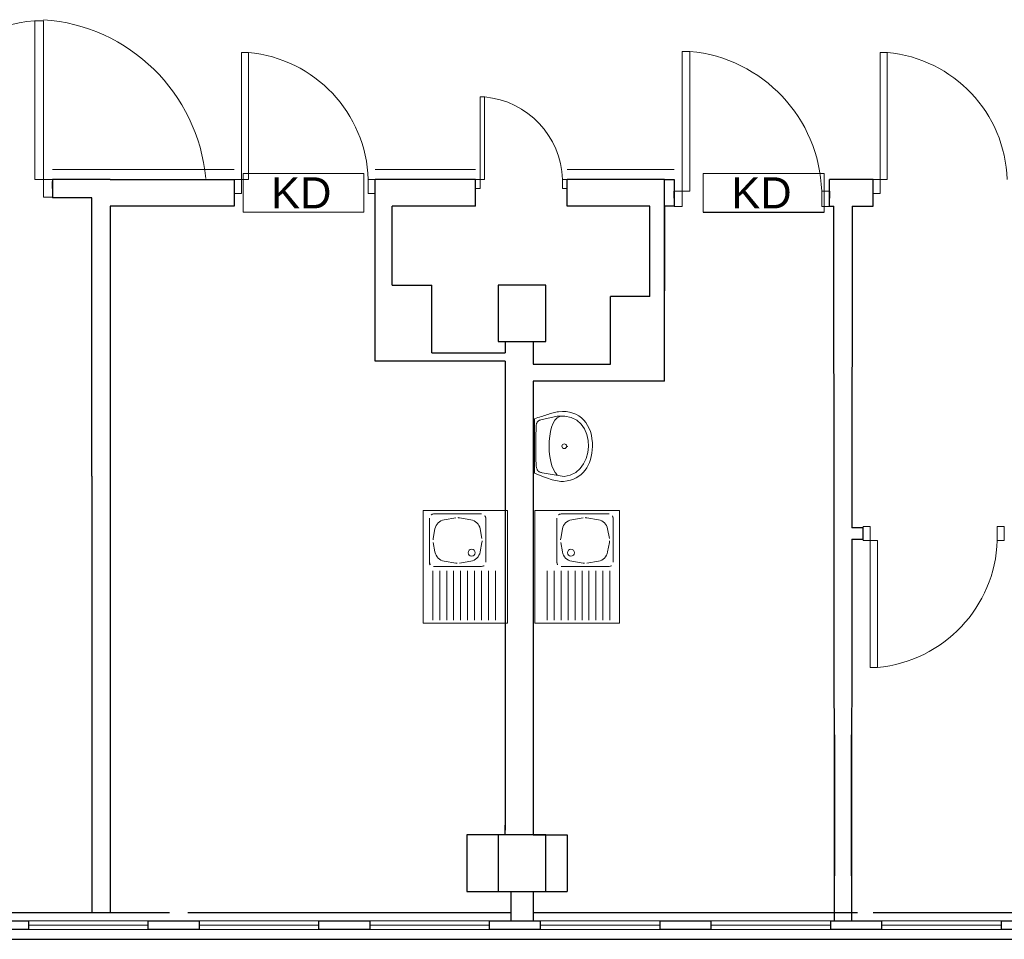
# Model space of a CAD drawing. Header units: millimetres. Extents: x 6612729504 to 6612744462, y 5733542327 to 5733549367.
# Tile 75 of 109: x 6612740268 to 6612740967, y 5733546291 to 5733546943. Entities that reach past the tile are written whole.
import ezdxf

# ---------------------------------------------------------------- set-up
doc = ezdxf.new("R2010")
doc.units = ezdxf.units.MM
doc.header["$MEASUREMENT"] = 0
for name, color, linetype in [('!!!!_CIENKIE czerwone LINIE', 7, 'Continuous'), ('!!!!_SCIANY GRUBE', 7, 'Continuous'), ('___OPISY', 7, 'Continuous'), ('A-ARM', 7, 'Continuous'), ('dwa_barierki', 7, 'Continuous'), ('dwa_DRZWI', 7, 'Continuous'), ('STOLARKAOKIENNA', 7, 'Continuous'), ('WIDOK', 7, 'Continuous')]:
    doc.layers.add(name, color=color, linetype=linetype)
doc.styles.add('GENERATED_STYLE_1', font='arial.ttf')

msp = doc.modelspace()

# ---------------------------------------------------------------- linework, layer by layer
at = {"layer": '!!!!_CIENKIE czerwone LINIE', "color": 252, "lineweight": 20}
for points in [[(6612740512.38702, 5733546833.991135), (6612740426.755872, 5733546833.991135), (6612740426.755872, 5733546806.568011), (6612740512.38702, 5733546806.568011)], [(6612740838.70202, 5733546833.991135), (6612740753.070871, 5733546833.991135), (6612740753.070871, 5733546806.568011), (6612740838.70202, 5733546806.568011)]]:
    msp.add_lwpolyline(points, close=True, dxfattribs=at)
msp.add_lwpolyline([(6612740753.070871, 5733546806.365726), (6612740838.70202, 5733546806.365726)], dxfattribs=at)
at = {"layer": '!!!!_SCIANY GRUBE', "color": 252, "lineweight": 30}
for p, q in [((6612740332.516491, 5733546829.844686), (6612740291.5165, 5733546829.844676)), ((6612740291.5165, 5733546829.844676), (6612740291.5165, 5733546816.844676)), ((6612740591.516492, 5733546829.844686), (6612740520.516491, 5733546829.844686)), ((6612740520.516491, 5733546700.844685), (6612740520.516491, 5733546829.844686)), ((6612740591.516492, 5733546810.844686), (6612740591.516492, 5733546829.844686)), ((6612740725.516492, 5733546829.844686), (6612740656.516491, 5733546829.844686)), ((6612740656.516491, 5733546810.844686), (6612740656.516491, 5733546829.844686)), ((6612740725.516492, 5733546810.844686), (6612740725.516492, 5733546829.844686)), ((6612740725.516492, 5733546829.844686), (6612740732.516492, 5733546829.844686)), ((6612740725.516492, 5733546810.844686), (6612740725.516492, 5733546829.844686)), ((6612740732.516492, 5733546829.844686), (6612740732.516492, 5733546810.844686)), ((6612740873.516498, 5733546829.858387), (6612740842.516492, 5733546829.844686)), ((6612740842.516492, 5733546810.844686), (6612740842.516492, 5733546829.844686)), ((6612740873.516498, 5733546810.844686), (6612740873.516498, 5733546829.858387)), ((6612740291.5165, 5733546823.344676), (6612740291.5165, 5733546828.344676)), ((6612740319.516491, 5733546816.844686), (6612740291.5165, 5733546816.844676)), ((6612740319.516491, 5733546619.29856), (6612740319.516491, 5733546816.844686)), ((6612740732.516492, 5733546816.57369), (6612740732.516492, 5733546821.573689)), ((6612740842.516492, 5733546821.573689), (6612740842.516492, 5733546816.57369)), ((6612740332.516491, 5733546810.844686), (6612740332.516491, 5733546309.844685)), ((6612740591.516492, 5733546810.844686), (6612740532.516491, 5733546810.844686)), ((6612740532.516491, 5733546754.844686), (6612740532.516491, 5733546810.844686)), ((6612740715.277412, 5733546810.844686), (6612740656.516491, 5733546810.844686)), ((6612740715.277412, 5733546746.844685), (6612740715.277412, 5733546810.844686)), ((6612740725.516492, 5733546686.844686), (6612740725.516492, 5733546810.844686)), ((6612740732.516492, 5733546810.844686), (6612740725.516492, 5733546810.844686)), ((6612740725.516492, 5733546810.844686), (6612740725.516492, 5733546750.844686)), ((6612740842.516492, 5733546810.844686), (6612740845.516492, 5733546810.844686)), ((6612740846.147214, 5733546335.886271), (6612740845.516492, 5733546810.844686)), ((6612740858.516492, 5733546810.844686), (6612740858.339153, 5733546582.755394)), ((6612740858.516492, 5733546810.844686), (6612740858.566492, 5733546810.844686)), ((6612740858.516492, 5733546810.844686), (6612740873.516498, 5733546810.844686)), ((6612740532.516491, 5733546754.844686), (6612740560.516491, 5733546754.844686)), ((6612740560.516491, 5733546706.844685), (6612740560.516491, 5733546754.844686)), ((6612740641.516492, 5733546754.844686), (6612740607.516492, 5733546754.844686)), ((6612740607.516492, 5733546754.844686), (6612740607.516492, 5733546714.844685)), ((6612740641.516492, 5733546714.844685), (6612740641.516492, 5733546754.844686)), ((6612740687.277412, 5733546698.844686), (6612740687.277412, 5733546746.844685)), ((6612740715.277412, 5733546746.844685), (6612740687.277412, 5733546746.844685)), ((6612740607.516492, 5733546714.844685), (6612740641.516492, 5733546714.844685)), ((6612740612.516492, 5733546714.844685), (6612740612.516492, 5733546706.844685)), ((6612740632.516492, 5733546714.844685), (6612740632.516492, 5733546698.844686)), ((6612740560.516491, 5733546706.844685), (6612740612.516492, 5733546706.844685)), ((6612740612.516492, 5733546700.844685), (6612740520.516491, 5733546700.844685)), ((6612740612.516492, 5733546700.844685), (6612740612.516492, 5733546368.344685)), ((6612740632.516492, 5733546698.844686), (6612740687.277412, 5733546698.844686)), ((6612740632.516492, 5733546686.844686), (6612740632.516492, 5733546510.298641)), ((6612740725.516492, 5733546686.844686), (6612740632.516492, 5733546686.844686)), ((6612740319.516491, 5733546619.29856), (6612740319.516491, 5733546679.29856)), ((6612740319.516491, 5733546619.29856), (6612740319.516491, 5733546309.844685)), ((6612740332.516491, 5733546616.298561), (6612740332.516491, 5733546603.298561)), ((6612740858.332933, 5733546574.755395), (6612740858.147214, 5733546335.886271)), ((6612740632.516492, 5733546510.298641), (6612740632.516492, 5733546364.844685)), ((6612740846.147214, 5733546435.886271), (6612740846.147214, 5733546335.886271)), ((6612740858.147214, 5733546335.886271), (6612740858.224964, 5733546435.886271)), ((6612740612.516492, 5733546410.29864), (6612740612.516492, 5733546390.844685)), ((6612740612.516492, 5733546364.844685), (6612740612.516492, 5733546371.844685)), ((6612740612.516492, 5733546371.844685), (6612740612.566491, 5733546371.844685)), ((6612740612.516492, 5733546364.844685), (6612740612.516492, 5733546371.844685)), ((6612740641.516492, 5733546364.844685), (6612740585.516492, 5733546364.844685)), ((6612740585.516492, 5733546364.844685), (6612740585.516492, 5733546324.844684)), ((6612740641.516492, 5733546364.844685), (6612740607.516492, 5733546364.844685)), ((6612740607.516492, 5733546364.844685), (6612740607.516492, 5733546324.844684)), ((6612740632.516492, 5733546364.844685), (6612740656.516491, 5733546364.844685)), ((6612740632.516492, 5733546364.844685), (6612740656.516491, 5733546364.844685)), ((6612740641.516492, 5733546324.844684), (6612740641.516492, 5733546364.844685)), ((6612740641.516492, 5733546324.844684), (6612740641.516492, 5733546364.844685)), ((6612740656.516491, 5733546364.844685), (6612740656.566491, 5733546364.844685)), ((6612740656.516491, 5733546364.844685), (6612740656.516491, 5733546341.844684)), ((6612740656.516491, 5733546364.844685), (6612740656.566491, 5733546364.844685)), ((6612740656.516491, 5733546364.844685), (6612740656.566491, 5733546364.844685)), ((6612740656.516491, 5733546364.844685), (6612740656.516491, 5733546341.844684)), ((6612740656.516491, 5733546364.844685), (6612740656.566491, 5733546364.844685)), ((6612740656.516491, 5733546341.844684), (6612740656.516491, 5733546324.844684)), ((6612740656.516491, 5733546341.844684), (6612740656.566491, 5733546341.844684)), ((6612740656.516491, 5733546341.844684), (6612740656.516491, 5733546324.844684)), ((6612740656.516491, 5733546341.844684), (6612740656.566491, 5733546341.844684)), ((6612740846.147214, 5733546303.844685), (6612740846.147214, 5733546335.886271)), ((6612740858.147214, 5733546335.886271), (6612740858.147214, 5733546303.844685)), ((6612740585.516492, 5733546324.844684), (6612740641.516492, 5733546324.844684)), ((6612740607.516492, 5733546324.844684), (6612740641.516492, 5733546324.844684)), ((6612740616.516491, 5733546324.844684), (6612740616.516491, 5733546303.844685)), ((6612740632.516492, 5733546324.844684), (6612740632.516492, 5733546303.844685)), ((6612740641.516492, 5733546324.844684), (6612740656.516491, 5733546324.844684)), ((6612740641.516492, 5733546324.844684), (6612740656.516491, 5733546324.844684))]:
    msp.add_line(p, q, dxfattribs=at)
for points in [[(6612740332.516491, 5733546829.844686), (6612740420.516491, 5733546829.844686), (6612740420.516491, 5733546810.844686), (6612740332.516491, 5733546810.844686)], [(6612740858.332933, 5733546574.755178), (6612740866.500763, 5733546574.7554), (6612740866.500763, 5733546582.7554), (6612740858.339153, 5733546582.755394)]]:
    msp.add_lwpolyline(points, dxfattribs=at)
for points in [[(6612740585.516492, 5733546324.844684), (6612740641.516492, 5733546324.844684), (6612740641.516492, 5733546364.844685), (6612740585.516492, 5733546364.844685)], [(6612740238.516491, 5733546303.844685), (6612740274.516492, 5733546303.844685), (6612740274.516492, 5733546297.844685), (6612740238.516491, 5733546297.844685)], [(6612740359.516492, 5733546303.844685), (6612740395.516491, 5733546303.844685), (6612740395.516491, 5733546297.844685), (6612740359.516492, 5733546297.844685)], [(6612740480.516491, 5733546303.844685), (6612740516.516491, 5733546303.844685), (6612740516.516491, 5733546297.844685), (6612740480.516491, 5733546297.844685)], [(6612740601.516491, 5733546303.844685), (6612740637.516492, 5733546303.844685), (6612740637.516492, 5733546297.844685), (6612740601.516491, 5733546297.844685)], [(6612740722.516492, 5733546303.844685), (6612740758.516491, 5733546303.844685), (6612740758.516491, 5733546297.844685), (6612740722.516492, 5733546297.844685)], [(6612740843.516491, 5733546303.844685), (6612740879.516492, 5733546303.844685), (6612740879.516492, 5733546297.844685), (6612740843.516491, 5733546297.844685)], [(6612740964.516492, 5733546303.844685), (6612741000.516492, 5733546303.844685), (6612741000.516492, 5733546297.844685), (6612740964.516492, 5733546297.844685)]]:
    msp.add_lwpolyline(points, close=True, dxfattribs=at)
at = {"layer": 'A-ARM', "color": 252, "lineweight": 18}
for p, q in [((6612740612.516492, 5733546682.160103), (6612740612.566491, 5733546682.160103)), ((6612740635.726569, 5733546660.86371), (6612740636.895988, 5733546661.245896)), ((6612740636.895988, 5733546661.245896), (6612740638.04721, 5733546661.627331)), ((6612740637.937111, 5733546659.336621), (6612740649.400134, 5733546661.895959)), ((6612740638.04721, 5733546661.627331), (6612740639.179629, 5733546662.005455)), ((6612740639.179629, 5733546662.005455), (6612740640.293549, 5733546662.376813)), ((6612740640.293549, 5733546662.376813), (6612740641.388668, 5733546662.738693)), ((6612740641.388668, 5733546662.738693), (6612740642.465286, 5733546663.087489)), ((6612740642.465286, 5733546663.087489), (6612740643.522802, 5733546663.420942)), ((6612740643.522802, 5733546663.420942), (6612740644.561668, 5733546663.735446)), ((6612740644.561668, 5733546663.735446), (6612740645.581884, 5733546664.028289)), ((6612740645.581884, 5733546664.028289), (6612740646.583148, 5733546664.296015)), ((6612740646.583148, 5733546664.296015), (6612740647.565461, 5733546664.536065)), ((6612740647.565461, 5733546664.536065), (6612740648.528823, 5733546664.744982)), ((6612740648.528823, 5733546664.744982), (6612740649.473233, 5733546664.920056)), ((6612740649.400134, 5733546661.895959), (6612740654.820528, 5733546661.9853)), ((6612740649.400134, 5733546661.895959), (6612740649.450134, 5733546661.895959)), ((6612740651.25015, 5733546661.728104), (6612740649.448717, 5733546660.776925)), ((6612740649.473233, 5733546664.920056), (6612740650.398993, 5733546665.05783)), ((6612740650.398993, 5733546665.05783), (6612740653.162132, 5733546665.269303)), ((6612740651.25015, 5733546661.728104), (6612740651.30015, 5733546661.728104)), ((6612740653.162132, 5733546665.269303), (6612740655.786145, 5733546665.180713)), ((6612740654.820528, 5733546661.9853), (6612740659.466923, 5733546660.963581)), ((6612740655.786145, 5733546665.180713), (6612740658.264263, 5733546664.806649)), ((6612740658.264263, 5733546664.806649), (6612740660.59077, 5733546664.161099)), ((6612740660.59077, 5733546664.161099), (6612740662.759048, 5733546663.259104)), ((6612740662.759048, 5733546663.259104), (6612740664.76338, 5733546662.11405)), ((6612740664.76338, 5733546662.11405), (6612740666.597301, 5733546660.740677)), ((6612740633.331927, 5733546660.110018), (6612740634.538347, 5733546660.484232)), ((6612740633.331927, 5733546660.110018), (6612740633.381927, 5733546660.110018)), ((6612740633.331927, 5733546621.47975), (6612740633.331927, 5733546660.110018)), ((6612740634.525413, 5733546653.303767), (6612740634.596105, 5733546654.966224)), ((6612740634.538347, 5733546660.484232), (6612740635.726569, 5733546660.86371)), ((6612740634.596105, 5733546654.966224), (6612740634.625284, 5733546655.415792)), ((6612740634.625284, 5733546655.415792), (6612740634.673413, 5733546655.840544)), ((6612740634.673413, 5733546655.840544), (6612740634.742301, 5733546656.241079)), ((6612740634.742301, 5733546656.241079), (6612740634.8342, 5733546656.617701)), ((6612740634.8342, 5733546656.617701), (6612740634.950916, 5733546656.97131)), ((6612740634.950916, 5733546656.97131), (6612740635.094706, 5733546657.301906)), ((6612740635.094706, 5733546657.301906), (6612740635.267374, 5733546657.610241)), ((6612740635.267374, 5733546657.610241), (6612740635.471327, 5733546657.896768)), ((6612740635.471327, 5733546657.896768), (6612740635.708068, 5733546658.162237)), ((6612740635.708068, 5733546658.162237), (6612740635.980006, 5733546658.40695)), ((6612740635.980006, 5733546658.40695), (6612740636.288943, 5733546658.631509)), ((6612740636.288943, 5733546658.631509), (6612740636.637288, 5733546658.836064)), ((6612740636.637288, 5733546658.836064), (6612740637.026543, 5733546659.021517)), ((6612740637.026543, 5733546659.021517), (6612740637.459115, 5733546659.188169)), ((6612740637.459115, 5733546659.188169), (6612740637.937111, 5733546659.336621)), ((6612740645.539168, 5733546654.227571), (6612740644.726516, 5733546651.136993)), ((6612740646.595482, 5733546656.929496), (6612740645.539168, 5733546654.227571)), ((6612740647.898012, 5733546659.144852), (6612740646.595482, 5733546656.929496)), ((6612740649.448717, 5733546660.776925), (6612740647.898012, 5733546659.144852)), ((6612740659.466923, 5733546660.963581), (6612740663.35015, 5733546658.990834)), ((6612740663.35015, 5733546658.990834), (6612740666.481188, 5733546656.226039)), ((6612740666.481188, 5733546656.226039), (6612740668.870415, 5733546652.829231)), ((6612740666.597301, 5733546660.740677), (6612740668.255096, 5733546659.153275)), ((6612740668.255096, 5733546659.153275), (6612740669.729995, 5733546657.36658)), ((6612740669.729995, 5733546657.36658), (6612740671.016281, 5733546655.394284)), ((6612740671.016281, 5733546655.394284), (6612740672.107639, 5733546653.251124)), ((6612740634.313038, 5733546646.335378), (6612740634.354549, 5733546648.1144)), ((6612740634.354549, 5733546648.1144), (6612740634.404034, 5733546649.872517)), ((6612740634.404034, 5733546649.872517), (6612740634.461339, 5733546651.60401)), ((6612740634.461339, 5733546651.60401), (6612740634.525413, 5733546653.303767)), ((6612740644.155718, 5733546647.754624), (6612740643.82422, 5733546644.17793)), ((6612740644.726516, 5733546651.136993), (6612740644.155718, 5733546647.754624)), ((6612740668.870415, 5733546652.829231), (6612740670.52881, 5733546648.959541)), ((6612740670.52881, 5733546648.959541), (6612740671.467354, 5733546644.776552)), ((6612740672.107639, 5733546653.251124), (6612740672.998203, 5733546650.95109)), ((6612740672.998203, 5733546650.95109), (6612740673.681356, 5733546648.50907)), ((6612740673.681356, 5733546648.50907), (6612740674.15138, 5733546645.938602)), ((6612740634.243698, 5733546639.112799), (6612740634.245503, 5733546640.923557)), ((6612740634.245503, 5733546640.923557), (6612740634.257988, 5733546642.734767)), ((6612740634.257988, 5733546642.734767), (6612740634.280699, 5733546644.540261)), ((6612740634.280699, 5733546644.540261), (6612740634.313038, 5733546646.335378)), ((6612740643.82422, 5733546644.17793), (6612740643.730215, 5733546640.503619)), ((6612740643.730215, 5733546640.503619), (6612740643.870695, 5733546636.82991)), ((6612740655.828712, 5733546640.452179), (6612740655.878712, 5733546640.452179)), ((6612740656.871939, 5733546640.503469), (6612740656.921939, 5733546640.503469)), ((6612740671.697027, 5733546640.439546), (6612740671.228055, 5733546636.108555)), ((6612740671.467354, 5733546644.776552), (6612740671.697027, 5733546640.439546)), ((6612740674.15138, 5733546645.938602), (6612740674.401959, 5733546643.254425)), ((6612740674.427077, 5733546640.47083), (6612740674.279226, 5733546638.026705)), ((6612740674.401959, 5733546643.254425), (6612740674.427077, 5733546640.47083)), ((6612740634.253626, 5733546637.307304), (6612740634.243698, 5733546639.112799)), ((6612740634.275736, 5733546635.512339), (6612740634.253626, 5733546637.307304)), ((6612740634.310932, 5733546633.733316), (6612740634.275736, 5733546635.512339)), ((6612740634.359363, 5733546631.975652), (6612740634.310932, 5733546633.733316)), ((6612740643.870695, 5733546636.82991), (6612740644.244308, 5733546633.253365)), ((6612740644.244308, 5733546633.253365), (6612740644.848346, 5733546629.871598)), ((6612740671.228055, 5733546636.108555), (6612740670.071721, 5733546631.942562)), ((6612740673.563586, 5733546633.373541), (6612740672.991135, 5733546631.183454)), ((6612740673.992249, 5733546635.657633), (6612740673.563586, 5733546633.373541)), ((6612740674.279226, 5733546638.026705), (6612740673.992249, 5733546635.657633)), ((6612740634.422534, 5733546630.244308), (6612740634.359363, 5733546631.975652)), ((6612740634.500444, 5733546628.545002), (6612740634.422534, 5733546630.244308)), ((6612740634.593999, 5733546626.882545), (6612740634.500444, 5733546628.545002)), ((6612740634.648897, 5733546626.263618), (6612740634.593999, 5733546626.882545)), ((6612740634.734179, 5733546625.696129), (6612740634.648897, 5733546626.263618)), ((6612740644.848346, 5733546629.871598), (6612740645.681003, 5733546626.781622)), ((6612740645.681003, 5733546626.781622), (6612740646.739422, 5733546624.081051)), ((6612740668.238702, 5733546628.101299), (6612740665.739828, 5733546624.743898)), ((6612740670.071721, 5733546631.942562), (6612740668.238702, 5733546628.101299)), ((6612740671.404634, 5733546627.123799), (6612740670.386073, 5733546625.273032)), ((6612740672.272035, 5733546629.097149), (6612740671.404634, 5733546627.123799)), ((6612740672.991135, 5733546631.183454), (6612740672.272035, 5733546629.097149)), ((6612740636.235549, 5733546620.323715), (6612740633.331927, 5733546621.47975)), ((6612740634.848789, 5733546625.177975), (6612740634.734179, 5733546625.696129)), ((6612740634.992579, 5733546624.706296), (6612740634.848789, 5733546625.177975)), ((6612740635.164194, 5733546624.278988), (6612740634.992579, 5733546624.706296)), ((6612740635.363634, 5733546623.893042), (6612740635.164194, 5733546624.278988)), ((6612740635.589848, 5733546623.546351), (6612740635.363634, 5733546623.893042)), ((6612740635.842533, 5733546623.23576), (6612740635.589848, 5733546623.546351)), ((6612740636.120336, 5733546622.959461), (6612740635.842533, 5733546623.23576)), ((6612740636.423408, 5733546622.714447), (6612740636.120336, 5733546622.959461)), ((6612740637.673596, 5733546619.756829), (6612740636.235549, 5733546620.323715)), ((6612740636.750695, 5733546622.498311), (6612740636.423408, 5733546622.714447)), ((6612740637.101897, 5733546622.308346), (6612740636.750695, 5733546622.498311)), ((6612740637.475811, 5733546622.142447), (6612740637.101897, 5733546622.308346)), ((6612740637.872436, 5733546621.997603), (6612740637.475811, 5733546622.142447)), ((6612740639.098559, 5733546619.204231), (6612740637.673596, 5733546619.756829)), ((6612740638.290569, 5733546621.871412), (6612740637.872436, 5733546621.997603)), ((6612740638.730061, 5733546621.761312), (6612740638.290569, 5733546621.871412)), ((6612740654.356219, 5733546619.172044), (6612740638.730061, 5733546621.761312)), ((6612740638.730061, 5733546621.761312), (6612740638.780061, 5733546621.761312)), ((6612740640.506827, 5733546618.672089), (6612740639.098559, 5733546619.204231)), ((6612740646.739422, 5733546624.081051), (6612740648.021948, 5733546621.866599)), ((6612740648.021948, 5733546621.866599), (6612740649.526176, 5733546620.235878)), ((6612740658.787683, 5733546620.119913), (6612740654.356219, 5733546619.172044)), ((6612740662.585778, 5733546622.030393), (6612740658.787683, 5733546620.119913)), ((6612740665.739828, 5733546624.743898), (6612740662.585778, 5733546622.030393)), ((6612740664.75556, 5733546619.282594), (6612740662.947358, 5733546618.184918)), ((6612740666.401472, 5733546620.549328), (6612740664.75556, 5733546619.282594)), ((6612740667.886898, 5733546621.976397), (6612740666.401472, 5733546620.549328)), ((6612740669.214396, 5733546623.553872), (6612740667.886898, 5733546621.976397)), ((6612740670.386073, 5733546625.273032), (6612740669.214396, 5733546623.553872)), ((6612740641.895992, 5733546618.164914), (6612740640.506827, 5733546618.672089)), ((6612740643.262446, 5733546617.688873), (6612740641.895992, 5733546618.164914)), ((6612740644.603632, 5733546617.248631), (6612740643.262446, 5733546617.688873)), ((6612740645.91579, 5733546616.850501), (6612740644.603632, 5733546617.248631)), ((6612740647.196361, 5733546616.498999), (6612740645.91579, 5733546616.850501)), ((6612740648.442038, 5733546616.199837), (6612740647.196361, 5733546616.498999)), ((6612740649.649961, 5733546615.958433), (6612740648.442038, 5733546616.199837)), ((6612740650.816674, 5733546615.7802), (6612740649.649961, 5733546615.958433)), ((6612740651.939468, 5733546615.670552), (6612740650.816674, 5733546615.7802)), ((6612740653.015184, 5733546615.634905), (6612740651.939468, 5733546615.670552)), ((6612740654.040814, 5733546615.678223), (6612740653.015184, 5733546615.634905)), ((6612740656.522993, 5733546616.003705), (6612740654.040814, 5733546615.678223)), ((6612740658.833256, 5733546616.536149), (6612740656.522993, 5733546616.003705)), ((6612740660.973859, 5733546617.266528), (6612740658.833256, 5733546616.536149)), ((6612740662.947358, 5733546618.184918), (6612740660.973859, 5733546617.266528)), ((6612740554.332493, 5733546515.039781), (6612740554.332493, 5733546595.039782)), ((6612740554.332493, 5733546595.039782), (6612740614.332493, 5733546595.039782)), ((6612740595.832493, 5733546592.539782), (6612740561.832493, 5733546592.539782)), ((6612740614.332493, 5733546595.039782), (6612740614.332493, 5733546515.039781)), ((6612740633.713234, 5733546595.039782), (6612740633.713234, 5733546515.039781)), ((6612740693.713235, 5733546595.039782), (6612740633.713234, 5733546595.039782)), ((6612740652.213234, 5733546592.539782), (6612740686.213234, 5733546592.539782)), ((6612740693.713235, 5733546515.039781), (6612740693.713235, 5733546595.039782)), ((6612740558.832493, 5733546589.539782), (6612740558.832493, 5733546558.27548)), ((6612740577.517301, 5733546589.820582), (6612740569.381866, 5733546588.464676)), ((6612740588.28312, 5733546588.464676), (6612740580.147685, 5733546589.820582)), ((6612740598.832493, 5733546589.539782), (6612740598.832493, 5733546558.27548)), ((6612740649.213235, 5733546589.539782), (6612740649.213235, 5733546558.27548)), ((6612740659.762607, 5733546588.464676), (6612740667.898043, 5733546589.820582)), ((6612740670.528427, 5733546589.820582), (6612740678.663862, 5733546588.464676)), ((6612740689.213235, 5733546589.539782), (6612740689.213235, 5733546558.27548)), ((6612740562.826097, 5733546582.004608), (6612740561.59269, 5733546575.220865)), ((6612740596.072295, 5733546575.220865), (6612740594.838888, 5733546582.004608)), ((6612740651.973432, 5733546575.220865), (6612740653.206839, 5733546582.004608)), ((6612740685.219629, 5733546582.004608), (6612740686.453038, 5733546575.220865)), ((6612740561.59269, 5733546572.358698), (6612740562.826097, 5733546565.574954)), ((6612740594.838888, 5733546565.574954), (6612740596.072295, 5733546572.358698)), ((6612740653.206839, 5733546565.574954), (6612740651.973432, 5733546572.358698)), ((6612740686.453038, 5733546572.358698), (6612740685.219629, 5733546565.574954)), ((6612740569.381866, 5733546559.114886), (6612740577.517301, 5733546557.75898)), ((6612740580.147684, 5733546557.75898), (6612740588.28312, 5733546559.114886)), ((6612740667.898043, 5733546557.75898), (6612740659.762607, 5733546559.114886)), ((6612740678.663862, 5733546559.114886), (6612740670.528427, 5733546557.75898)), ((6612740561.247538, 5733546552.248815), (6612740561.247538, 5733546517.293817)), ((6612740595.832493, 5733546555.275481), (6612740561.832493, 5733546555.275481)), ((6612740566.178968, 5733546552.248815), (6612740566.178968, 5733546517.293817)), ((6612740571.110401, 5733546552.248815), (6612740571.110401, 5733546517.293817)), ((6612740576.041832, 5733546552.248815), (6612740576.041832, 5733546517.293817)), ((6612740580.973265, 5733546552.248815), (6612740580.973265, 5733546517.293817)), ((6612740585.904696, 5733546552.248815), (6612740585.904696, 5733546517.293817)), ((6612740590.836127, 5733546552.248815), (6612740590.836127, 5733546517.293817)), ((6612740595.767559, 5733546552.248815), (6612740595.767559, 5733546517.293817)), ((6612740600.698991, 5733546552.248815), (6612740600.698991, 5733546517.293817)), ((6612740605.630423, 5733546552.248815), (6612740605.630423, 5733546517.293817)), ((6612740642.415304, 5733546552.248815), (6612740642.415304, 5733546517.293817)), ((6612740647.346737, 5733546552.248815), (6612740647.346737, 5733546517.293817)), ((6612740652.213234, 5733546555.275481), (6612740686.213234, 5733546555.275481)), ((6612740652.278168, 5733546552.248815), (6612740652.278168, 5733546517.293817)), ((6612740657.2096, 5733546552.248815), (6612740657.2096, 5733546517.293817)), ((6612740662.141031, 5733546552.248815), (6612740662.141031, 5733546517.293817)), ((6612740667.072463, 5733546552.248815), (6612740667.072463, 5733546517.293817)), ((6612740672.003895, 5733546552.248815), (6612740672.003895, 5733546517.293817)), ((6612740676.935327, 5733546552.248815), (6612740676.935327, 5733546517.293817)), ((6612740681.866758, 5733546552.248815), (6612740681.866758, 5733546517.293817)), ((6612740686.798189, 5733546552.248815), (6612740686.798189, 5733546517.293817)), ((6612740614.332493, 5733546515.039781), (6612740554.332493, 5733546515.039781)), ((6612740633.713234, 5733546515.039781), (6612740693.713235, 5733546515.039781))]:
    msp.add_line(p, q, dxfattribs=at)
for centre, radius in [((6612740654.514899, 5733546640.579124), 1.683648), ((6612740588.832493, 5733546565.039782), 2.5), ((6612740659.213234, 5733546565.039782), 2.5)]:
    msp.add_circle(centre, radius, dxfattribs=at)
for centre, radius, start, end in [((6612740561.832493, 5733546589.539782), 3, 90, 180), ((6612740595.832493, 5733546589.539782), 3, 0, 90), ((6612740652.213234, 5733546589.539782), 3, 90, 180), ((6612740686.213234, 5733546589.539782), 3, 0, 90), ((6612740570.697057, 5733546580.573525), 8, 99.462052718, 169.695397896), ((6612740578.832493, 5733546581.929431), 8, 80.537947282, 99.462052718), ((6612740586.967929, 5733546580.573525), 8, 10.304602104, 80.537947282), ((6612740661.077798, 5733546580.573525), 8, 99.462052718, 169.695397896), ((6612740669.213235, 5733546581.929431), 8, 80.537947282, 99.462052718), ((6612740677.348671, 5733546580.573525), 8, 10.304602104, 80.537947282), ((6612740569.46365, 5733546573.789782), 8.000001, 169.695397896, 190.304602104), ((6612740588.201336, 5733546573.789782), 8, 349.694860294, 10.305139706), ((6612740659.844391, 5733546573.789782), 8, 169.694860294, 190.305139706), ((6612740678.582079, 5733546573.789782), 8, 349.694860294, 10.305139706), ((6612740570.697057, 5733546567.006038), 8, 190.305139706, 260.537947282), ((6612740586.967929, 5733546567.006038), 8, 279.462052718, 349.694860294), ((6612740661.077799, 5733546567.006038), 8, 190.305139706, 260.537947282), ((6612740677.34867, 5733546567.006038), 8, 279.462052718, 349.694860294), ((6612740561.832493, 5733546558.275481), 3, 180, 270), ((6612740578.832493, 5733546565.650131), 8, 260.537947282, 279.462052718), ((6612740595.832493, 5733546558.27548), 2.999999, 270, 0), ((6612740652.213234, 5733546558.27548), 2.999999, 180, 270), ((6612740669.213235, 5733546565.650131), 8, 260.537947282, 279.462052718), ((6612740686.213235, 5733546558.275481), 3, 270, 0)]:
    msp.add_arc(centre, radius, start, end, dxfattribs=at)
at = {"layer": 'dwa_barierki', "color": 252, "lineweight": 18}
for points in [[(6612740291.5165, 5733546836.84491), (6612740420.516491, 5733546836.84491)], [(6612740520.516491, 5733546836.844685), (6612740591.516492, 5733546836.844685)], [(6612740656.516491, 5733546836.844568), (6612740732.516492, 5733546836.844568)]]:
    msp.add_lwpolyline(points, dxfattribs=at)
at = {"layer": 'dwa_DRZWI', "color": 252, "lineweight": 20}
for points in [[(6612740285.26629, 5733546942.399394), (6612740285.266491, 5733546829.844898), (6612740279.016491, 5733546829.844887), (6612740279.016289, 5733546942.399384)], [(6612740425.516652, 5733546919.888453), (6612740425.516491, 5733546829.844855), (6612740430.516491, 5733546829.844847), (6612740430.516652, 5733546919.888444)], [(6612740738.016668, 5733546920.663825), (6612740738.016492, 5733546821.615868), (6612740743.516492, 5733546821.615858), (6612740743.516668, 5733546920.663815)], [(6612740878.516659, 5733546919.901975), (6612740878.516498, 5733546829.858377), (6612740883.516497, 5733546829.85837), (6612740883.516659, 5733546919.901966)], [(6612740594.766603, 5733546888.373017), (6612740594.766498, 5733546829.844679), (6612740598.016498, 5733546829.844673), (6612740598.016603, 5733546888.373013)], [(6612740291.516492, 5733546829.844909), (6612740291.516514, 5733546817.344909), (6612740285.266513, 5733546817.344897), (6612740285.266491, 5733546829.844898)], [(6612740420.516491, 5733546829.844864), (6612740420.516474, 5733546819.844864), (6612740425.516474, 5733546819.844855), (6612740425.516491, 5733546829.844855)], [(6612740515.516491, 5733546829.844694), (6612740515.516474, 5733546819.844694), (6612740520.516474, 5733546819.844685), (6612740520.516491, 5733546829.844686)], [(6612740591.516498, 5733546829.844686), (6612740591.516486, 5733546823.344686), (6612740594.766486, 5733546823.344679), (6612740594.766498, 5733546829.844679)], [(6612740653.266498, 5733546829.844575), (6612740653.266485, 5733546823.344575), (6612740656.516485, 5733546823.344569), (6612740656.516498, 5733546829.844569)], [(6612740873.516498, 5733546829.858387), (6612740873.516479, 5733546819.858387), (6612740878.516479, 5733546819.858378), (6612740878.516498, 5733546829.858377)], [(6612740732.516492, 5733546821.615878), (6612740732.516472, 5733546810.615878), (6612740738.016472, 5733546810.615868), (6612740738.016492, 5733546821.615868)], [(6612740837.016492, 5733546821.61569), (6612740837.016472, 5733546810.61569), (6612740842.516472, 5733546810.615681), (6612740842.516492, 5733546821.615681)], [(6612740866.500772, 5733546573.755395), (6612740866.500754, 5733546583.755394), (6612740871.500753, 5733546583.755403), (6612740871.500772, 5733546573.755403)], [(6612740961.500772, 5733546573.755564), (6612740961.500753, 5733546583.755564), (6612740966.500754, 5733546583.755573), (6612740966.500772, 5733546573.755573)], [(6612740871.500933, 5733546483.711806), (6612740871.500772, 5733546573.755403), (6612740876.500772, 5733546573.755412), (6612740876.500934, 5733546483.711815)]]:
    msp.add_lwpolyline(points, close=True, dxfattribs=at)
for centre, radius, start, end in [((6612740289.609282, 5733546825.978235), 116.906746, 95.237022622, 178.104682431), ((6612740276.556139, 5733546819.223183), 124.231906, 5.251863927, 85.979474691), ((6612740422.042259, 5733546826.751526), 93.525397, 1.895317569, 84.762977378), ((6612740734.194837, 5733546818.213205), 102.877936, 1.895317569, 84.762977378), ((6612740875.042265, 5733546826.765048), 93.525397, 1.895317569, 84.762977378), ((6612740592.508246, 5733546827.834015), 60.791508, 1.895317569, 84.762977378), ((6612740868.026541, 5733546576.848733), 93.525397, 275.237022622, 358.104682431)]:
    msp.add_arc(centre, radius, start, end, dxfattribs=at)
at = {"layer": 'STOLARKAOKIENNA', "color": 252, "lineweight": 18}
for p, q in [((6612740274.516492, 5733546303.844685), (6612740359.516492, 5733546303.844685)), ((6612740274.516492, 5733546300.844685), (6612740359.516492, 5733546300.844685)), ((6612740395.516491, 5733546303.844685), (6612740480.516491, 5733546303.844685)), ((6612740395.516491, 5733546300.844685), (6612740480.516491, 5733546300.844685)), ((6612740516.516491, 5733546303.844685), (6612740601.516491, 5733546303.844685)), ((6612740516.516491, 5733546300.844685), (6612740601.516491, 5733546300.844685)), ((6612740637.516492, 5733546303.844685), (6612740722.516492, 5733546303.844685)), ((6612740637.516492, 5733546300.844685), (6612740722.516492, 5733546300.844685)), ((6612740758.516491, 5733546303.844685), (6612740843.516491, 5733546303.844685)), ((6612740758.516491, 5733546300.844685), (6612740843.516491, 5733546300.844685)), ((6612740879.516492, 5733546303.844685), (6612740964.516492, 5733546303.844685)), ((6612740879.516492, 5733546300.844685), (6612740964.516492, 5733546300.844685)), ((6612740274.516492, 5733546297.844685), (6612740359.516492, 5733546297.844685)), ((6612740395.516491, 5733546297.844685), (6612740480.516491, 5733546297.844685)), ((6612740516.516491, 5733546297.844685), (6612740601.516491, 5733546297.844685)), ((6612740637.516492, 5733546297.844685), (6612740722.516492, 5733546297.844685)), ((6612740758.516491, 5733546297.844685), (6612740843.516491, 5733546297.844685)), ((6612740879.516492, 5733546297.844685), (6612740964.516492, 5733546297.844685))]:
    msp.add_line(p, q, dxfattribs=at)
at = {"layer": 'WIDOK', "color": 252, "lineweight": 30}
for p, q in [((6612740035.516491, 5733546309.844685), (6612740374.516491, 5733546309.844685)), ((6612740387.516492, 5733546309.844685), (6612740616.516491, 5733546309.844685)), ((6612740632.516492, 5733546309.844685), (6612740862.516492, 5733546309.844685)), ((6612740873.516492, 5733546309.844685), (6612740984.516493, 5733546309.844685)), ((6612739015.516489, 5733546290.844684), (6612743410.516496, 5733546290.844684)), ((6612739022.516489, 5733546290.844684), (6612743410.516496, 5733546290.844684))]:
    msp.add_line(p, q, dxfattribs=at)

# ---------------------------------------------------------------- texts
at = {"layer": '___OPISY', "color": 252, "lineweight": 20, "char_height": 22.00000003, "attachment_point": 1, "style": 'GENERATED_STYLE_1'}
for insert in [(6612740446.679996, 5733546831.352043), (6612740772.994995, 5733546831.352043)]:
    msp.add_mtext('\\A1;{\\pql;\\fArial|b0|i0|c238|p38;KD}', dxfattribs=dict(at, insert=insert))

doc.saveas('drawing.dxf')
